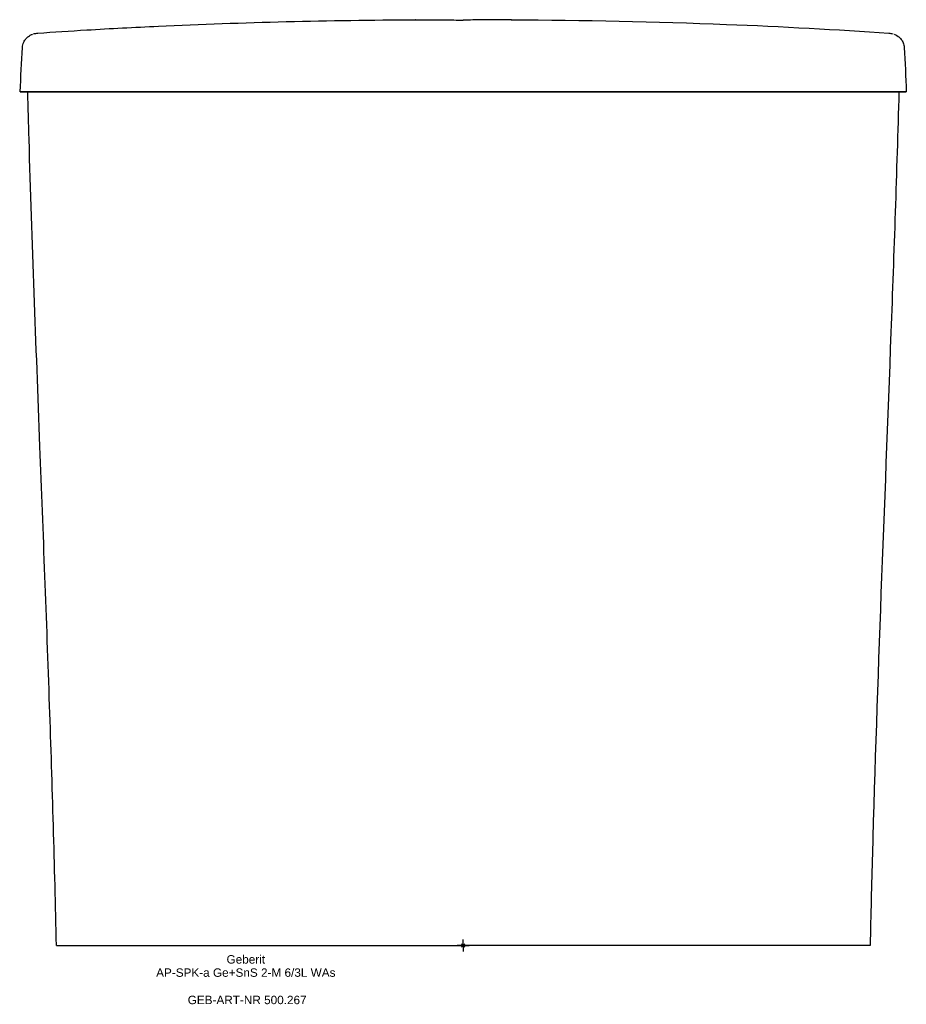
# Model space of a CAD drawing. Header units: millimetres. Extents: x -185 to 184, y -24 to 385.
import ezdxf
from ezdxf.enums import TextEntityAlignment as Align

# ---------------------------------------------------------------- set-up
doc = ezdxf.new("R2010")
doc.units = ezdxf.units.MM
doc.layers.get('0').update_dxf_attribs({"linetype": 'CONTINUOUS'})
for name, color, linetype, lineweight in [('Arbeitspunkt(DIN)', 7, 'CONTINUOUS', 25), ('GEB-ART-NR', 1, 'CONTINUOUS', 18), ('GEB-BEZUG', 2, 'CONTINUOUS', 25), ('GEB-TEXT', 5, 'CONTINUOUS', 18)]:
    doc.layers.add(name, color=color, linetype=linetype, lineweight=lineweight)
doc.layers.add('GEB-KONTUR-A', color=5, linetype='CONTINUOUS')
doc.styles.get("Standard").update_dxf_attribs({"font": 'arial.ttf'})

# ---------------------------------------------------------------- blocks, each defined once
blk = doc.blocks.new('Einfügepunkt')
at = {"layer": 'GEB-BEZUG'}
for p, q in [((-0.71, -0.71), (0.71, 0.71)), ((-0.71, 0.71), (0.71, -0.71))]:
    blk.add_line(p, q, dxfattribs=at)

msp = doc.modelspace()

# ---------------------------------------------------------------- linework, layer by layer
at = {"layer": 'Arbeitspunkt(DIN)', "ltscale": 25}
for q in [(-2.5, 0), (0, 2.5), (0, -2.5), (2.5, 0)]:
    msp.add_line((0, 0), q, dxfattribs=at)
at = {"layer": 'GEB-KONTUR-A', "ltscale": 25}
for p, q in [((-183.39, 373.43), (-183.39, 373.43)), ((-169.22, 0), (0, 0))]:
    msp.add_line(p, q, dxfattribs=at)
for points, knots in [([(-176.95, 379.46), (-170.42, 379.91), (-163.52, 380.36), (-146.77, 381.37), (-136.81, 381.89), (-109.15, 383.18), (-91.38, 383.79), (-55.76, 384.67), (-37.88, 384.93), (-20, 385.04)], [0, 0, 0, 0, 2.117385, 2.117385, 5.134226, 5.134226, 10.480774, 10.480774, 15.846555, 15.846555, 15.846555, 15.846555]), ([(-20, 385.04), (-20, 385.04), (-19.86, 385.04), (-19.33, 385.03), (-18.94, 385.03), (-17.41, 385.01), (-15.95, 385), (-12.33, 384.96), (-10.17, 384.94), (-6.58, 384.92), (-5.29, 384.92), (-2.67, 384.91), (-1.34, 384.9), (0, 384.9)], [0, 0, 0, 0, 0.401094, 0.401094, 0.801745, 0.801745, 1.568754, 1.568754, 2.335749, 2.335749, 2.736406, 2.736406, 3.137513, 3.137513, 3.137513, 3.137513]), ([(20, 385.04), (20, 385.04), (19.9, 385.04), (19.24, 385.03), (18.74, 385.03), (17.08, 385.01), (15.37, 384.99), (12.23, 384.96), (10.05, 384.94), (6.61, 384.92), (5.33, 384.92), (2.69, 384.91), (1.35, 384.9), (0, 384.9)], [0, 0, 0, 0, 0.350842, 0.350842, 0.760982, 0.760982, 2.334251, 2.334251, 4.768233, 4.768233, 6.114163, 6.114163, 7.470283, 7.470283, 7.470283, 7.470283]), ([(20, 385.04), (49.89, 384.86), (79.79, 384.25), (132.28, 382.21), (155.81, 380.93), (176.95, 379.46)], [0, 0, 0, 0, 8.970663, 8.970663, 15.829877, 15.829877, 15.829877, 15.829877]), ([(-183.39, 373.43), (-183.35, 374.28), (-183.12, 375.07), (-182.53, 376.31), (-182.19, 376.78), (-181.49, 377.59), (-181.13, 377.89), (-180.31, 378.48), (-179.91, 378.67), (-179.43, 378.88), (-179.31, 378.94), (-179.18, 378.98)], [0, 0, 0, 0, 0.349337, 0.349337, 0.685072, 0.685072, 1.10729, 1.10729, 1.824146, 1.824146, 2.103742, 2.103742, 2.103742, 2.103742]), ([(179.18, 378.98), (179.62, 378.82), (180.1, 378.63), (181.2, 377.83), (181.67, 377.45), (182.44, 376.43), (182.72, 375.98), (183.18, 374.85), (183.35, 374.16), (183.39, 373.43)], [0, 0, 0, 0, 0.994933, 0.994933, 1.518287, 1.518287, 1.802664, 1.802664, 2.103716, 2.103716, 2.103716, 2.103716]), ([(-183, 355.03), (-183.75, 355.05), (-184.5, 355.05), (-184.1, 355.06), (-183.91, 355.06), (-183.41, 355.07), (-183.29, 355.07), (-183, 355.07), (-182.83, 355.07), (-182.47, 355.07), (-182.3, 355.07), (-181.88, 355.07), (-181.64, 355.07), (-180.75, 355.07), (-179.98, 355.07), (-178.44, 355.07), (-177.85, 355.08), (-176.06, 355.08), (-174.76, 355.08), (-172.44, 355.08), (-171.58, 355.08), (-169.48, 355.08), (-168.24, 355.08), (-166.27, 355.08), (-165.57, 355.08), (-163.77, 355.08), (-162.61, 355.08), (-160.55, 355.08), (-159.6, 355.08), (-156.75, 355.08), (-154.73, 355.08), (-151.87, 355.09), (-150.98, 355.09), (-148.39, 355.09), (-146.62, 355.09), (-141.04, 355.09), (-137.21, 355.09), (-130.02, 355.09), (-126.31, 355.09), (-114.83, 355.09), (-106.92, 355.09), (-91.01, 355.1), (-82.74, 355.1), (-71.44, 355.1), (-68.34, 355.1), (-59.82, 355.1), (-54.37, 355.1), (-40.81, 355.1), (-32.62, 355.1), (-16.36, 355.1), (-8.12, 355.1), (0, 355.1)], [0.000001, 0.000001, 0.000001, 0.000001, 5.589608, 5.589608, 7.221305, 7.221305, 7.661034, 7.661034, 8.129857, 8.129857, 8.491199, 8.491199, 8.883853, 8.883853, 9.743313, 9.743313, 10.198674, 10.198674, 10.963544, 10.963544, 11.383909, 11.383909, 11.935996, 11.935996, 12.23373, 12.23373, 12.699931, 12.699931, 13.101721, 13.101721, 13.909466, 13.909466, 14.253326, 14.253326, 14.998692, 14.998692, 16.600011, 16.600011, 18.322958, 18.322958, 21.843383, 21.843383, 25.569332, 25.569332, 26.974948, 26.974948, 29.432936, 29.432936, 33.120346, 33.120346, 36.803133, 36.803133, 36.803133, 36.803133]), ([(-181.24, 355), (-181.24, 355), (-181.24, 355), (-181.25, 355), (-181.25, 355), (-181.26, 355), (-181.26, 355), (-181.28, 355), (-181.29, 355), (-181.31, 355), (-181.31, 355), (-181.34, 355.01), (-181.37, 355.01), (-181.45, 355.01), (-181.5, 355.01), (-181.59, 355.01), (-181.62, 355.01), (-181.8, 355.01), (-181.92, 355.01), (-182.22, 355.02), (-182.36, 355.02), (-182.6, 355.03), (-182.68, 355.03), (-182.84, 355.03), (-182.92, 355.03), (-183, 355.03)], [0.000066, 0.000066, 0.000066, 0.000066, 0.024579, 0.024579, 0.054898, 0.054898, 0.085939, 0.085939, 0.192623, 0.192623, 0.237408, 0.237408, 0.44068, 0.44068, 0.830747, 0.830747, 1.088839, 1.088839, 2.103756, 2.103756, 3.148907, 3.148907, 3.656016, 3.656016, 4.163342, 4.163342, 4.163342, 4.163342]), ([(-174.94, 355), (-175.6, 355), (-177.13, 355), (-179.22, 355), (-180.79, 355), (-181.21, 355), (-181.24, 355)], [0.0654269, 0.0654269, 0.0654269, 0.0654269, 0.25, 0.5, 0.75, 1, 1, 1, 1]), ([(-169.22, 0), (-169.91, 33.23), (-170.92, 66.45), (-173.3, 135.66), (-174.69, 171.61), (-177.7, 250.13), (-179.31, 292.72), (-180.81, 341.88), (-181, 348.44), (-181.18, 355)], [0, 0, 0, 0, 10.000682, 10.000682, 20.787496, 20.787496, 33.57575, 33.57575, 35.544161, 35.544161, 35.544161, 35.544161]), ([(0, 355), (-10.83, 355), (-32.5, 355), (-64.95, 355), (-91.93, 355), (-113.44, 355), (-126.85, 355), (-137.54, 355), (-145.52, 355), (-152.14, 355), (-157.42, 355), (-161.34, 355), (-165.19, 355), (-168.88, 355), (-172.2, 355), (-174.92, 355), (-176.93, 355), (-178.36, 355), (-179.35, 355), (-180.02, 355), (-180.49, 355), (-180.9, 355), (-181.14, 355), (-181.18, 355), (-181.18, 355)], [0, 0, 0, 0, 0.125, 0.25, 0.375, 0.4375, 0.5, 0.53125, 0.5625, 0.59375, 0.609375, 0.625, 0.640625, 0.65625, 0.671875, 0.6875, 0.703125, 0.71875, 0.734375, 0.75, 0.765625, 0.78125, 0.8125, 0.8377928, 0.8377928, 0.8377928, 0.8377928]), ([(-179.3, 355), (-179.25, 355), (-179.21, 355), (-179.04, 355), (-178.91, 355), (-178.72, 355), (-178.69, 355), (-178.59, 355), (-178.53, 355), (-178.43, 355), (-178.4, 355), (-178.36, 355), (-178.35, 355), (-178.33, 355), (-178.31, 355), (-178.29, 355), (-178.29, 355), (-178.27, 355), (-178.27, 355), (-178.26, 355), (-178.26, 355), (-178.26, 355), (-178.26, 355), (-178.25, 355)], [-2.882869, -2.882869, -2.882869, -2.882869, -2.415717, -2.415717, -1.209209, -1.209209, -0.917653, -0.917653, -0.471344, -0.471344, -0.246885, -0.246885, -0.188905, -0.188905, -0.098922, -0.098922, -0.053514, -0.053514, -0.024829, -0.024829, -0.013793, -0.013793, 0, 0, 0, 0]), ([(183, 355.03), (183.21, 355.04), (183.42, 355.04), (183.8, 355.05), (183.99, 355.05), (184.19, 355.05), (184.25, 355.05), (184.27, 355.06), (184.26, 355.06), (184.22, 355.06), (184.2, 355.06), (184.08, 355.06), (183.9, 355.06), (183.47, 355.07), (183.34, 355.07), (183.06, 355.07), (182.91, 355.07), (182.58, 355.07), (182.4, 355.07), (181.97, 355.07), (181.72, 355.07), (180.83, 355.07), (180.05, 355.07), (178.49, 355.07), (177.89, 355.08), (176.1, 355.08), (174.81, 355.08), (172.47, 355.08), (171.57, 355.08), (169.44, 355.08), (168.19, 355.08), (166.19, 355.08), (165.46, 355.08), (163.56, 355.08), (162.33, 355.08), (160.21, 355.08), (159.28, 355.08), (157.13, 355.08), (155.85, 355.08), (153.84, 355.08), (153.09, 355.09), (151.39, 355.09), (150.35, 355.09), (144.88, 355.09), (140.89, 355.09), (132.57, 355.09), (128.58, 355.09), (118.43, 355.09), (112.24, 355.09), (97.38, 355.09), (88.49, 355.1), (73.09, 355.1), (66.44, 355.1), (54.86, 355.1), (49.86, 355.1), (37.42, 355.1), (29.92, 355.1), (15, 355.1), (7.45, 355.1), (0, 355.1)], [-26.829571, -26.829571, -26.829571, -26.829571, -25.1532, -25.1532, -23.576991, -23.576991, -22.525953, -22.525953, -21.92853, -21.92853, -21.609454, -21.609454, -20.529972, -20.529972, -20.162237, -20.162237, -19.844671, -19.844671, -19.548537, -19.548537, -19.236113, -19.236113, -18.571503, -18.571503, -18.222234, -18.222234, -17.648224, -17.648224, -17.31841, -17.31841, -16.901585, -16.901585, -16.667286, -16.667286, -16.294725, -16.294725, -16.000721, -16.000721, -15.604929, -15.604929, -15.375918, -15.375918, -15.077208, -15.077208, -13.672153, -13.672153, -12.43816, -12.43816, -10.591685, -10.591685, -7.94701, -7.94701, -5.963351, -5.963351, -4.472074, -4.472074, -2.23542, -2.23542, -0.000001, -0.000001, -0.000001, -0.000001]), ([(0, 355), (3.42, 355), (6.84, 355), (10.26, 355), (13.68, 355), (17.1, 355), (20.52, 355), (23.93, 355), (27.35, 355), (30.77, 355), (31.34, 355), (31.92, 355), (32.49, 355), (34.5, 355), (36.51, 355), (38.51, 355), (38.96, 355), (39.41, 355), (39.86, 355), (42.43, 355), (44.99, 355), (47.56, 355), (50.12, 355), (52.68, 355), (55.25, 355), (57.81, 355), (60.37, 355), (62.94, 355), (63.6, 355), (64.27, 355), (64.94, 355), (67.09, 355), (69.25, 355), (71.4, 355), (73.55, 355), (75.71, 355), (77.86, 355), (78.45, 355), (79.05, 355), (79.64, 355), (81.93, 355), (84.23, 355), (86.52, 355), (88.81, 355), (91.1, 355), (93.39, 355), (94.69, 355), (96, 355), (97.3, 355), (100.11, 355), (102.91, 355), (105.71, 355), (108.29, 355), (110.86, 355), (113.44, 355), (114.81, 355), (116.18, 355), (117.56, 355), (118.13, 355), (118.69, 355), (119.26, 355), (120.79, 355), (122.33, 355), (123.86, 355), (125.39, 355), (126.91, 355), (128.44, 355), (128.8, 355), (129.16, 355), (129.52, 355), (131.09, 355), (132.66, 355), (134.24, 355), (135.33, 355), (136.43, 355), (137.53, 355), (138, 355), (138.48, 355), (138.95, 355), (140.38, 355), (141.82, 355), (143.25, 355), (144, 355), (144.76, 355), (145.51, 355), (146.35, 355), (147.19, 355), (148.03, 355), (148.27, 355), (148.5, 355), (148.73, 355), (149.44, 355), (150.15, 355), (150.86, 355), (151.57, 355), (152.28, 355), (152.99, 355), (153.15, 355), (153.3, 355), (153.46, 355), (153.51, 355), (153.56, 355), (153.6, 355), (154.35, 355), (155.1, 355), (155.85, 355), (156.37, 355), (156.89, 355), (157.41, 355), (157.76, 355), (158.1, 355), (158.45, 355), (159.06, 355), (159.66, 355), (160.27, 355), (160.62, 355), (160.98, 355), (161.33, 355), (161.88, 355), (162.43, 355), (162.98, 355), (163.06, 355), (163.14, 355), (163.23, 355), (163.65, 355), (164.08, 355), (164.5, 355), (164.72, 355), (164.95, 355), (165.17, 355), (165.62, 355), (166.08, 355), (166.52, 355), (166.96, 355), (167.39, 355), (167.81, 355), (168.12, 355), (168.43, 355), (168.73, 355), (168.76, 355), (168.79, 355), (168.82, 355), (169.31, 355), (169.78, 355), (170.24, 355), (170.61, 355), (170.98, 355), (171.34, 355), (171.54, 355), (171.74, 355), (171.93, 355), (171.99, 355), (172.05, 355), (172.1, 355), (172.53, 355), (172.94, 355), (173.34, 355), (173.4, 355), (173.47, 355), (173.54, 355), (173.99, 355), (174.41, 355), (174.8, 355), (174.94, 355), (175.07, 355), (175.2, 355), (175.47, 355), (175.72, 355), (175.96, 355), (176.22, 355), (176.47, 355), (176.7, 355), (176.75, 355), (176.79, 355), (176.84, 355), (177, 355), (177.15, 355), (177.3, 355), (177.36, 355), (177.42, 355), (177.48, 355), (177.67, 355), (177.85, 355), (178.02, 355), (178.11, 355), (178.2, 355), (178.29, 355), (178.46, 355), (178.61, 355), (178.76, 355), (178.83, 355), (178.9, 355), (178.96, 355), (179.08, 355), (179.2, 355), (179.3, 355), (179.47, 355), (179.62, 355), (179.75, 355), (179.84, 355), (179.92, 355), (179.99, 355), (180.09, 355), (180.17, 355), (180.25, 355), (180.33, 355), (180.4, 355), (180.46, 355), (180.47, 355), (180.48, 355), (180.49, 355), (180.56, 355), (180.62, 355), (180.67, 355), (180.71, 355), (180.75, 355), (180.78, 355), (180.84, 355), (180.9, 355), (180.95, 355), (180.99, 355), (181.03, 355), (181.06, 355), (181.08, 355), (181.1, 355), (181.11, 355), (181.15, 355), (181.17, 355), (181.18, 355), (181.18, 355), (181.18, 355), (181.18, 355)], [0, 0, 0, 0, 0.0394553, 0.0394553, 0.0394553, 0.0789182, 0.0789182, 0.0789182, 0.1183724, 0.1183724, 0.1183724, 0.1250011, 0.1250011, 0.1250011, 0.1481861, 0.1481861, 0.1481861, 0.1533725, 0.1533725, 0.1533725, 0.1830094, 0.1830094, 0.1830094, 0.2126467, 0.2126467, 0.2126467, 0.2422853, 0.2422853, 0.2422853, 0.2500013, 0.2500013, 0.2500013, 0.2749328, 0.2749328, 0.2749328, 0.2998663, 0.2998663, 0.2998663, 0.3067436, 0.3067436, 0.3067436, 0.333311, 0.333311, 0.333311, 0.3598754, 0.3598754, 0.3598754, 0.3750021, 0.3750021, 0.3750021, 0.4075558, 0.4075558, 0.4075558, 0.4375022, 0.4375022, 0.4375022, 0.4535029, 0.4535029, 0.4535029, 0.4601148, 0.4601148, 0.4601148, 0.4779655, 0.4779655, 0.4779655, 0.4958034, 0.4958034, 0.4958034, 0.5000003, 0.5000003, 0.5000003, 0.5183857, 0.5183857, 0.5183857, 0.5312511, 0.5312511, 0.5312511, 0.5368022, 0.5368022, 0.5368022, 0.553626, 0.553626, 0.553626, 0.5625028, 0.5625028, 0.5625028, 0.572396, 0.572396, 0.572396, 0.5751457, 0.5751457, 0.5751457, 0.5835109, 0.5835109, 0.5835109, 0.5919033, 0.5919033, 0.5919033, 0.5937504, 0.5937504, 0.5937504, 0.594315, 0.594315, 0.594315, 0.6031929, 0.6031929, 0.6031929, 0.6093767, 0.6093767, 0.6093767, 0.6134864, 0.6134864, 0.6134864, 0.6207429, 0.6207429, 0.6207429, 0.6250032, 0.6250032, 0.6250032, 0.6316675, 0.6316675, 0.6316675, 0.6326579, 0.6326579, 0.6326579, 0.6378648, 0.6378648, 0.6378648, 0.6406287, 0.6406287, 0.6406287, 0.6463035, 0.6463035, 0.6463035, 0.6518293, 0.6518293, 0.6518293, 0.6558325, 0.6558325, 0.6558325, 0.6562521, 0.6562521, 0.6562521, 0.6627341, 0.6627341, 0.6627341, 0.6679993, 0.6679993, 0.6679993, 0.6710008, 0.6710008, 0.6710008, 0.6718768, 0.6718768, 0.6718768, 0.6785418, 0.6785418, 0.6785418, 0.6796884, 0.6796884, 0.6796884, 0.6874982, 0.6874982, 0.6874982, 0.6901722, 0.6901722, 0.6901722, 0.6957512, 0.6957512, 0.6957512, 0.7019236, 0.7019236, 0.7019236, 0.7031259, 0.7031259, 0.7031259, 0.7075411, 0.7075411, 0.7075411, 0.7093437, 0.7093437, 0.7093437, 0.7153618, 0.7153618, 0.7153618, 0.7187484, 0.7187484, 0.7187484, 0.7252398, 0.7252398, 0.7252398, 0.7285151, 0.7285151, 0.7285151, 0.7343778, 0.7343778, 0.7343778, 0.7439879, 0.7439879, 0.7439879, 0.750005, 0.750005, 0.750005, 0.7579188, 0.7579188, 0.7579188, 0.765625, 0.765625, 0.765625, 0.7668582, 0.7668582, 0.7668582, 0.7753721, 0.7753721, 0.7753721, 0.7812451, 0.7812451, 0.7812451, 0.793223, 0.793223, 0.793223, 0.8052015, 0.8052015, 0.8052015, 0.8124999, 0.8124999, 0.8124999, 0.8306289, 0.8306289, 0.8306289, 0.8377929, 0.8377929, 0.8377929, 0.8377929]), ([(181.18, 355), (180.25, 321.68), (179.1, 288.36), (175.19, 182.73), (172.11, 110.2), (169.79, 25.37), (169.48, 12.69), (169.22, 0)], [0, 0, 0, 0, 10.000504, 10.000504, 31.716617, 31.716617, 35.53571, 35.53571, 35.53571, 35.53571]), ([(175.11, 355), (175.13, 355), (175.15, 355), (175.21, 355), (175.25, 355), (175.32, 355), (175.34, 355), (175.4, 355), (175.43, 355), (175.5, 355), (175.53, 355), (175.62, 355), (175.67, 355), (175.84, 355), (175.97, 355), (176.32, 355), (176.55, 355), (177.05, 355), (177.33, 355), (177.86, 355), (178.1, 355), (178.61, 355), (178.86, 355), (179.34, 355), (179.56, 355), (180.17, 355), (180.5, 355), (180.82, 355), (180.89, 355), (180.99, 355), (181.02, 355), (181.1, 355), (181.13, 355), (181.18, 355), (181.2, 355), (181.22, 355), (181.22, 355), (181.22, 355), (181.22, 355), (181.23, 355), (181.23, 355), (181.23, 355), (181.23, 355), (181.24, 355), (181.24, 355), (181.24, 355)], [-0.9920742, -0.9920742, -0.9920742, -0.9920742, -0.986137, -0.986137, -0.9733341, -0.9733341, -0.9655031, -0.9655031, -0.9559734, -0.9559734, -0.9451552, -0.9451552, -0.9304305, -0.9304305, -0.8905967, -0.8905967, -0.8199667, -0.8199667, -0.7274082, -0.7274082, -0.6385487, -0.6385487, -0.5396129, -0.5396129, -0.4374354, -0.4374354, -0.2404447, -0.2404447, -0.1779571, -0.1779571, -0.1373529, -0.1373529, -0.0838278, -0.0838278, -0.0401165, -0.0401165, -0.0304814, -0.0304814, -0.024015, -0.024015, -0.0181939, -0.0181939, -0.0099493, -0.0099493, -0.0000041, -0.0000041, -0.0000041, -0.0000041]), ([(177.46, 355), (177.32, 355), (177.15, 355), (176.71, 355), (176.42, 355), (176.01, 355), (175.92, 355), (175.63, 355), (175.41, 355), (175.19, 355)], [0.2873234, 0.2873234, 0.2873234, 0.2873234, 0.3752098, 0.3752098, 0.5001665, 0.5001665, 0.533949, 0.533949, 0.6099175, 0.6099175, 0.6099175, 0.6099175]), ([(179.52, 355), (179.4, 355), (179.28, 355), (179.05, 355), (178.93, 355), (178.8, 355)], [1.186157, 1.186157, 1.186157, 1.186157, 2.415713, 2.415713, 3.5185, 3.5185, 3.5185, 3.5185]), ([(179.92, 355), (179.87, 355), (179.82, 355), (179.77, 355), (179.77, 355), (179.76, 355)], [0.0000401, 0.0000401, 0.0000401, 0.0000401, 0.3753704, 0.3753704, 0.430512, 0.430512, 0.430512, 0.430512]), ([(180.77, 355), (180.75, 355), (180.74, 355), (180.73, 355), (180.67, 355), (180.62, 355), (180.56, 355), (180.51, 355), (180.46, 355), (180.41, 355), (180.36, 355), (180.3, 355), (180.25, 355), (180.2, 355), (180.15, 355), (180.1, 355), (180.05, 355), (180, 355), (179.95, 355), (179.94, 355), (179.93, 355), (179.92, 355)], [0.91586403, 0.91586403, 0.91586403, 0.91586403, 0.92022997, 0.92022997, 0.92022997, 0.9375025, 0.9375025, 0.9375025, 0.95295276, 0.95295276, 0.95295276, 0.9683533, 0.9683533, 0.9683533, 0.98332812, 0.98332812, 0.98332812, 0.99691541, 0.99691541, 0.99691541, 1, 1, 1, 1]), ([(181.24, 355), (181.24, 355), (181.24, 355), (181.25, 355), (181.25, 355), (181.26, 355), (181.26, 355), (181.28, 355), (181.29, 355), (181.31, 355), (181.31, 355), (181.35, 355.01), (181.37, 355.01), (181.45, 355.01), (181.5, 355.01), (181.59, 355.01), (181.63, 355.01), (181.8, 355.01), (181.93, 355.01), (182.22, 355.02), (182.36, 355.02), (182.6, 355.03), (182.68, 355.03), (182.84, 355.03), (182.92, 355.03), (183, 355.03)], [-4.996186, -4.996186, -4.996186, -4.996186, -4.966743, -4.966743, -4.930337, -4.930337, -4.893105, -4.893105, -4.765078, -4.765078, -4.711375, -4.711375, -4.467466, -4.467466, -3.999402, -3.999402, -3.689699, -3.689699, -2.471886, -2.471886, -1.21751, -1.21751, -0.608885, -0.608885, 0, 0, 0, 0]), ([(169.22, 0), (169.22, 0), (169.2, 0), (169.16, 0), (169.13, 0), (169.09, 0), (169.03, 0), (168.97, 0), (168.89, 0), (168.8, 0), (168.69, 0), (168.55, 0), (168.39, 0), (168.19, 0), (167.95, 0), (167.65, 0), (167.29, 0), (166.84, 0), (166.36, 0), (165.71, 0), (165.01, 0), (164.31, 0), (163.89, 0), (163.45, 0), (163, 0), (162.51, 0), (162.01, 0), (161.5, 0), (160.42, 0), (159.4, 0), (158.15, 0), (157.1, 0), (155.92, 0), (154.56, 0), (153.46, 0), (152.25, 0), (150.89, 0), (149.76, 0), (148.51, 0), (147.18, 0), (146, 0), (144.75, 0), (143.45, 0), (141.06, 0), (138.52, 0), (135.98, 0), (133.43, 0), (130.89, 0), (128.49, 0), (125.72, 0), (123.14, 0), (120.98, 0), (115.95, 0), (110.95, 0), (105.95, 0), (100.94, 0), (95.93, 0), (90.88, 0), (81.03, 0), (71.05, 0), (60.66, 0), (50.54, 0), (40.45, 0), (30.35, 0), (20.25, 0), (10.15, 0), (0, 0)], [2.482039, 2.482039, 2.482039, 2.482039, 2.854385, 2.854385, 2.854385, 3.108821, 3.108821, 3.108821, 3.388708, 3.388708, 3.388708, 3.714218, 3.714218, 3.714218, 4.110056, 4.110056, 4.110056, 4.588272, 4.588272, 4.588272, 5.218849, 5.218849, 5.218849, 5.602424, 5.602424, 5.602424, 6.020413, 6.020413, 6.020413, 6.920037, 6.920037, 6.920037, 7.678996, 7.678996, 7.678996, 8.295731, 8.295731, 8.295731, 8.810176, 8.810176, 8.810176, 9.267523, 9.267523, 9.267523, 10.114286, 10.114286, 10.114286, 10.962584, 10.962584, 10.962584, 11.942566, 11.942566, 11.942566, 14.232554, 14.232554, 14.232554, 16.526857, 16.526857, 16.526857, 21.00416, 21.00416, 21.00416, 25.364083, 25.364083, 25.364083, 29.720282, 29.720282, 29.720282, 29.720282])]:
    msp.add_open_spline(points, degree=3, knots=knots, dxfattribs=at)
for points in [[(-19.89, 385.04), (-19.96, 385.04), (-20, 385.04), (-20, 385.04)], [(19.89, 385.04), (19.96, 385.04), (20, 385.04), (20, 385.04)], [(-178.78, 379.12), (-178.13, 379.33), (-177.54, 379.42), (-176.95, 379.46)], [(176.95, 379.46), (177.54, 379.42), (178.13, 379.33), (178.79, 379.12)], [(-184.26, 355.06), (-184.05, 361.18), (-183.71, 367.35), (-183.39, 373.43)], [(183.39, 373.43), (183.71, 367.35), (184.05, 361.18), (184.26, 355.06)]]:
    msp.add_open_spline(points, degree=3, dxfattribs=at)

# ---------------------------------------------------------------- block references
at = {"ltscale": 25}
msp.add_blockref('Einfügepunkt', (0, 0), dxfattribs=at)

# ---------------------------------------------------------------- texts
at = {"layer": 'GEB-ART-NR'}
msp.add_text('GEB-ART-NR 500.267', height=3.5, dxfattribs=at).set_placement((-89.89, -24.37), align=Align.CENTER)
at = {"layer": 'GEB-TEXT'}
for s, p in [('Geberit', (-90.45, -7.5)), ('AP-SPK-a Ge+SnS 2-M 6/3L WAs', (-90.45, -13))]:
    msp.add_text(s, height=3.5, dxfattribs=at).set_placement(p, align=Align.CENTER)

doc.saveas('drawing.dxf')
